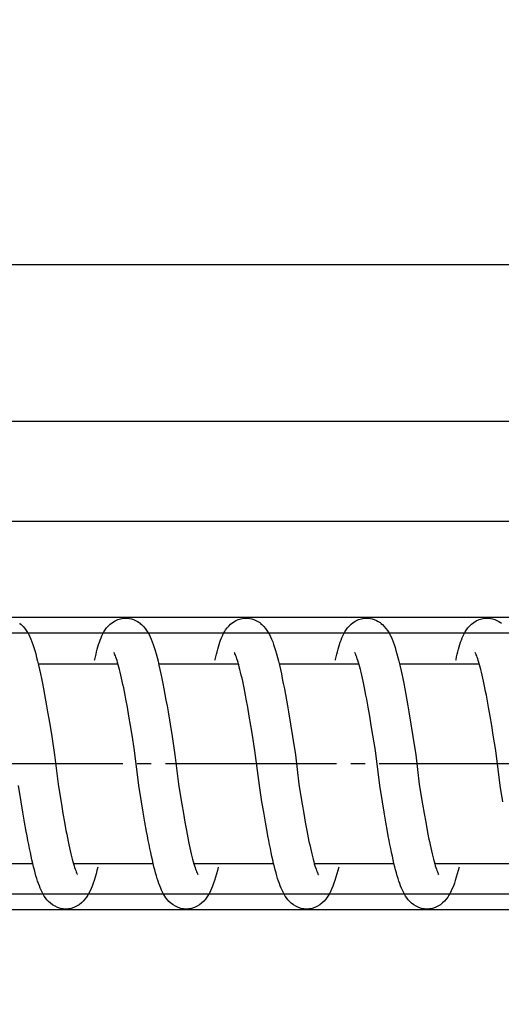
# Model space of a CAD drawing. Header units: millimetres. Extents: x 22865 to 60762, y -18816 to 15611.
# Tile 104 of 256: x 25853.82 to 25857.2, y 8447.22 to 8454.12. Entities that reach past the tile are written whole.
import ezdxf

# ---------------------------------------------------------------- set-up
doc = ezdxf.new("R2010")
doc.units = ezdxf.units.MM
doc.linetypes.add('DOT_CENTER', pattern=[14, 12, -1, 0, -1])
for name, color, linetype in [('1', 7, 'Continuous'), ('bramy przemyslowe', 5, 'Continuous'), ('BRO0010101338_PBL109', 7, 'Continuous'), ('WYMIARY', 6, 'Continuous'), ('Z3067108_AF1_PBL37', 7, 'Continuous'), ('Z3067109_AF2_PBL40', 7, 'Continuous')]:
    doc.layers.add(name, color=color, linetype=linetype)
doc.layers.add('projekt', color=6, linetype='Continuous', lineweight=9)
doc.styles.add('1-100', font='simplex.shx', dxfattribs={"width": 0.8, "height": 15})
doc.dimstyles.new('1-100', dxfattribs={"dimscale": 0.5, "dimtxt": 100, "dimasz": 1, "dimexe": 0.18, "dimexo": 0.0625, "dimgap": 5, "dimtad": 1, "dimdec": 1, "dimzin": 0, "dimdsep": 46, "dimtxsty": '1-100', "dimblk1": 'K', "dimblk2": 'K', "dimsah": 1, "dimcen": 0.09, "dimse1": 1, "dimse2": 1, "dimadec": 0, "dimazin": 0, "dimtfac": 1, "dimtdec": 1, "dimtofl": 0, "dimtmove": 0, "dimatfit": 3, "dimldrblk": 'K', "dimfxl": 0, "dimtolj": 1, "dimtzin": 0, "dimarcsym": 0})

# ---------------------------------------------------------------- blocks, each defined once
blk = doc.blocks.new('Oben_Z3067108_AF1_PBL37_', base_point=(-2052.47, -1421.03))
at = {"layer": 'Z3067108_AF1_PBL37', "color": 2, "linetype": 'Continuous'}
for p, q in [((4111.907, 4020.001), (670.367, 4020.001)), ((4111.907, 4009.001), (670.367, 4009.001))]:
    blk.add_line(p, q, dxfattribs=at)
blk = doc.blocks.new('Unten_Z3067109_AF2_PBL40_', base_point=(3595.399, 4267.113))
at = {"layer": 'Z3067109_AF2_PBL40', "color": 2, "linetype": 'Continuous'}
for p, q in [((7053.454, 5533.113), (3809.059, 5533.113)), ((7051.454, 5526.113), (3809.059, 5526.113))]:
    blk.add_line(p, q, dxfattribs=at)
blk = doc.blocks.new('Federpuffer', base_point=(5695.326, 4642.646))
at = {"color": 2, "linetype": 'Continuous'}
for p, q in [((3761.615, 5963.382), (3761.504, 5963.377)), ((3761.779, 5963.372), (3761.614, 5963.382)), ((3761.975, 5963.337), (3761.779, 5963.372)), ((3770.062, 5963.382), (3769.951, 5963.377)), ((3770.227, 5963.372), (3770.062, 5963.382)), ((3770.422, 5963.337), (3770.227, 5963.372)), ((3778.51, 5963.382), (3778.398, 5963.377)), ((3778.674, 5963.372), (3778.509, 5963.382)), ((3778.869, 5963.337), (3778.674, 5963.372)), ((3786.957, 5963.382), (3786.846, 5963.377)), ((3787.121, 5963.372), (3786.956, 5963.382)), ((3787.317, 5963.337), (3787.121, 5963.372)), ((3762.167, 5963.277), (3761.975, 5963.337)), ((3762.357, 5963.191), (3762.167, 5963.277)), ((3762.539, 5963.081), (3762.357, 5963.191)), ((3762.698, 5962.957), (3762.539, 5963.081)), ((3762.832, 5962.828), (3762.698, 5962.957)), ((3762.949, 5962.693), (3762.832, 5962.828)), ((3763.05, 5962.555), (3762.949, 5962.693)), ((3768.813, 5962.8), (3768.696, 5962.663)), ((3768.948, 5962.933), (3768.813, 5962.8)), ((3769.045, 5963.014), (3768.948, 5962.933)), ((3769.05, 5963.018), (3769.045, 5963.014)), ((3770.614, 5963.277), (3770.422, 5963.337)), ((3770.804, 5963.191), (3770.614, 5963.277)), ((3770.986, 5963.081), (3770.804, 5963.191)), ((3771.145, 5962.957), (3770.986, 5963.081)), ((3771.28, 5962.828), (3771.145, 5962.957)), ((3771.397, 5962.693), (3771.28, 5962.828)), ((3771.497, 5962.555), (3771.397, 5962.693)), ((3777.26, 5962.8), (3777.143, 5962.663)), ((3777.396, 5962.933), (3777.26, 5962.8)), ((3777.492, 5963.014), (3777.396, 5962.933)), ((3777.497, 5963.018), (3777.492, 5963.014)), ((3779.061, 5963.277), (3778.869, 5963.337)), ((3779.252, 5963.191), (3779.061, 5963.277)), ((3779.433, 5963.081), (3779.252, 5963.191)), ((3779.592, 5962.957), (3779.433, 5963.081)), ((3779.727, 5962.828), (3779.592, 5962.957)), ((3779.844, 5962.693), (3779.727, 5962.828)), ((3779.945, 5962.555), (3779.844, 5962.693)), ((3785.707, 5962.8), (3785.591, 5962.663)), ((3785.843, 5962.933), (3785.707, 5962.8)), ((3785.94, 5963.014), (3785.843, 5962.933)), ((3785.945, 5963.018), (3785.94, 5963.014)), ((3787.509, 5963.277), (3787.317, 5963.337)), ((3787.699, 5963.191), (3787.509, 5963.277)), ((3787.881, 5963.081), (3787.699, 5963.191)), ((3788.04, 5962.957), (3787.881, 5963.081)), ((3788.175, 5962.828), (3788.04, 5962.957)), ((3788.291, 5962.693), (3788.175, 5962.828)), ((3788.392, 5962.555), (3788.291, 5962.693)), ((3794.155, 5962.8), (3794.038, 5962.663)), ((3794.29, 5962.933), (3794.155, 5962.8)), ((3794.387, 5963.014), (3794.29, 5962.933)), ((3794.392, 5963.018), (3794.387, 5963.014)), ((3763.136, 5962.418), (3763.05, 5962.555)), ((3763.212, 5962.279), (3763.136, 5962.418)), ((3763.28, 5962.137), (3763.212, 5962.279)), ((3763.344, 5961.989), (3763.28, 5962.137)), ((3763.403, 5961.838), (3763.344, 5961.989)), ((3768.341, 5962.064), (3768.267, 5961.894)), ((3768.419, 5962.223), (3768.341, 5962.064)), ((3768.503, 5962.376), (3768.419, 5962.223)), ((3768.594, 5962.523), (3768.503, 5962.376)), ((3768.696, 5962.663), (3768.594, 5962.523)), ((3771.584, 5962.418), (3771.497, 5962.555)), ((3771.659, 5962.279), (3771.584, 5962.418)), ((3771.728, 5962.137), (3771.659, 5962.279)), ((3771.792, 5961.989), (3771.728, 5962.137)), ((3771.85, 5961.838), (3771.792, 5961.989)), ((3776.789, 5962.064), (3776.715, 5961.894)), ((3776.866, 5962.223), (3776.789, 5962.064)), ((3776.95, 5962.376), (3776.866, 5962.223)), ((3777.042, 5962.523), (3776.95, 5962.376)), ((3777.143, 5962.663), (3777.042, 5962.523)), ((3780.031, 5962.418), (3779.945, 5962.555)), ((3780.106, 5962.279), (3780.031, 5962.418)), ((3780.175, 5962.137), (3780.106, 5962.279)), ((3780.239, 5961.989), (3780.175, 5962.137)), ((3780.298, 5961.838), (3780.239, 5961.989)), ((3785.236, 5962.064), (3785.162, 5961.894)), ((3785.314, 5962.223), (3785.236, 5962.064)), ((3785.397, 5962.376), (3785.314, 5962.223)), ((3785.489, 5962.523), (3785.397, 5962.376)), ((3785.591, 5962.663), (3785.489, 5962.523)), ((3788.478, 5962.418), (3788.392, 5962.555)), ((3788.554, 5962.279), (3788.478, 5962.418)), ((3788.623, 5962.137), (3788.554, 5962.279)), ((3788.686, 5961.989), (3788.623, 5962.137)), ((3788.745, 5961.838), (3788.686, 5961.989)), ((3793.684, 5962.064), (3793.61, 5961.894)), ((3793.761, 5962.223), (3793.684, 5962.064)), ((3793.845, 5962.376), (3793.761, 5962.223)), ((3793.937, 5962.523), (3793.845, 5962.376)), ((3794.038, 5962.663), (3793.937, 5962.523)), ((3763.458, 5961.683), (3763.403, 5961.838)), ((3763.51, 5961.524), (3763.458, 5961.683)), ((3763.56, 5961.361), (3763.51, 5961.524)), ((3763.607, 5961.194), (3763.56, 5961.361)), ((3768.059, 5961.318), (3767.992, 5961.102)), ((3768.127, 5961.522), (3768.059, 5961.318)), ((3768.196, 5961.714), (3768.127, 5961.522)), ((3768.267, 5961.894), (3768.196, 5961.714)), ((3771.906, 5961.683), (3771.85, 5961.838)), ((3771.958, 5961.524), (3771.906, 5961.683)), ((3772.007, 5961.361), (3771.958, 5961.524)), ((3772.054, 5961.194), (3772.007, 5961.361)), ((3776.506, 5961.318), (3776.439, 5961.102)), ((3776.574, 5961.522), (3776.506, 5961.318)), ((3776.643, 5961.714), (3776.574, 5961.522)), ((3776.715, 5961.894), (3776.643, 5961.714)), ((3780.353, 5961.683), (3780.298, 5961.838)), ((3780.405, 5961.524), (3780.353, 5961.683)), ((3780.454, 5961.361), (3780.405, 5961.524)), ((3780.502, 5961.194), (3780.454, 5961.361)), ((3784.954, 5961.318), (3784.887, 5961.102)), ((3785.022, 5961.522), (3784.954, 5961.318)), ((3785.091, 5961.714), (3785.022, 5961.522)), ((3785.162, 5961.894), (3785.091, 5961.714)), ((3788.801, 5961.683), (3788.745, 5961.838)), ((3788.853, 5961.524), (3788.801, 5961.683)), ((3788.902, 5961.361), (3788.853, 5961.524)), ((3788.949, 5961.194), (3788.902, 5961.361)), ((3793.401, 5961.318), (3793.334, 5961.102)), ((3793.469, 5961.522), (3793.401, 5961.318)), ((3793.538, 5961.714), (3793.469, 5961.522)), ((3793.61, 5961.894), (3793.538, 5961.714)), ((3762.259, 5960.524), (3762.297, 5960.633)), ((3762.297, 5960.633), (3762.332, 5960.726)), ((3762.332, 5960.726), (3762.364, 5960.805)), ((3762.364, 5960.805), (3762.392, 5960.868)), ((3762.392, 5960.868), (3762.415, 5960.914)), ((3762.415, 5960.914), (3762.431, 5960.945)), ((3762.431, 5960.945), (3762.441, 5960.96)), ((3762.437, 5960.956), (3762.435, 5960.952)), ((3762.441, 5960.96), (3762.437, 5960.956)), ((3763.652, 5961.022), (3763.607, 5961.194)), ((3763.696, 5960.845), (3763.652, 5961.022)), ((3763.739, 5960.664), (3763.696, 5960.845)), ((3763.78, 5960.477), (3763.739, 5960.664)), ((3767.859, 5960.626), (3767.793, 5960.363)), ((3767.926, 5960.871), (3767.859, 5960.626)), ((3767.992, 5961.102), (3767.926, 5960.871)), ((3770.706, 5960.524), (3770.744, 5960.633)), ((3770.744, 5960.633), (3770.779, 5960.726)), ((3770.779, 5960.726), (3770.811, 5960.805)), ((3770.811, 5960.805), (3770.84, 5960.868)), ((3770.84, 5960.868), (3770.862, 5960.914)), ((3770.862, 5960.914), (3770.879, 5960.945)), ((3770.879, 5960.945), (3770.888, 5960.96)), ((3770.885, 5960.956), (3770.882, 5960.952)), ((3770.888, 5960.96), (3770.885, 5960.956)), ((3772.1, 5961.022), (3772.054, 5961.194)), ((3772.144, 5960.845), (3772.1, 5961.022)), ((3772.186, 5960.664), (3772.144, 5960.845)), ((3772.228, 5960.477), (3772.186, 5960.664)), ((3776.307, 5960.626), (3776.24, 5960.363)), ((3776.373, 5960.871), (3776.307, 5960.626)), ((3776.439, 5961.102), (3776.373, 5960.871)), ((3779.153, 5960.524), (3779.192, 5960.633)), ((3779.192, 5960.633), (3779.227, 5960.726)), ((3779.227, 5960.726), (3779.259, 5960.805)), ((3779.259, 5960.805), (3779.287, 5960.868)), ((3779.287, 5960.868), (3779.31, 5960.914)), ((3779.31, 5960.914), (3779.326, 5960.945)), ((3779.326, 5960.945), (3779.336, 5960.96)), ((3779.332, 5960.956), (3779.329, 5960.952)), ((3779.336, 5960.96), (3779.332, 5960.956)), ((3780.547, 5961.022), (3780.502, 5961.194)), ((3780.591, 5960.845), (3780.547, 5961.022)), ((3780.634, 5960.664), (3780.591, 5960.845)), ((3780.675, 5960.477), (3780.634, 5960.664)), ((3784.754, 5960.626), (3784.687, 5960.363)), ((3784.821, 5960.871), (3784.754, 5960.626)), ((3784.887, 5961.102), (3784.821, 5960.871)), ((3787.601, 5960.524), (3787.639, 5960.633)), ((3787.639, 5960.633), (3787.674, 5960.726)), ((3787.674, 5960.726), (3787.706, 5960.805)), ((3787.706, 5960.805), (3787.734, 5960.868)), ((3787.734, 5960.868), (3787.757, 5960.914)), ((3787.757, 5960.914), (3787.774, 5960.945)), ((3787.774, 5960.945), (3787.783, 5960.96)), ((3787.78, 5960.956), (3787.777, 5960.952)), ((3787.783, 5960.96), (3787.78, 5960.956)), ((3788.994, 5961.022), (3788.949, 5961.194)), ((3789.038, 5960.845), (3788.994, 5961.022)), ((3789.081, 5960.664), (3789.038, 5960.845)), ((3789.122, 5960.477), (3789.081, 5960.664)), ((3793.202, 5960.626), (3793.135, 5960.363)), ((3793.268, 5960.871), (3793.202, 5960.626)), ((3793.334, 5961.102), (3793.268, 5960.871)), ((3762.042, 5959.777), (3762.088, 5959.952)), ((3762.088, 5959.952), (3762.133, 5960.115)), ((3762.133, 5960.115), (3762.177, 5960.265)), ((3767.744, 5960.182), (3762.148, 5960.182)), ((3762.177, 5960.265), (3762.218, 5960.402)), ((3762.218, 5960.402), (3762.259, 5960.524)), ((3763.79, 5960.432), (3763.78, 5960.477)), ((3767.726, 5960.085), (3767.658, 5959.788)), ((3767.793, 5960.363), (3767.726, 5960.085)), ((3770.49, 5959.777), (3770.535, 5959.952)), ((3770.535, 5959.952), (3770.58, 5960.115)), ((3770.58, 5960.115), (3770.624, 5960.265)), ((3776.187, 5960.182), (3770.599, 5960.182)), ((3770.624, 5960.265), (3770.666, 5960.402)), ((3770.666, 5960.402), (3770.706, 5960.524)), ((3772.237, 5960.432), (3772.228, 5960.477)), ((3776.173, 5960.085), (3776.105, 5959.788)), ((3776.24, 5960.363), (3776.173, 5960.085)), ((3778.937, 5959.777), (3778.983, 5959.952)), ((3778.983, 5959.952), (3779.028, 5960.115)), ((3779.028, 5960.115), (3779.047, 5960.182)), ((3779.047, 5960.182), (3779.071, 5960.265)), ((3784.638, 5960.182), (3779.047, 5960.182)), ((3779.071, 5960.265), (3779.113, 5960.402)), ((3779.113, 5960.402), (3779.153, 5960.524)), ((3780.685, 5960.432), (3780.675, 5960.477)), ((3784.62, 5960.085), (3784.553, 5959.788)), ((3784.687, 5960.363), (3784.62, 5960.085)), ((3787.385, 5959.777), (3787.43, 5959.952)), ((3787.43, 5959.952), (3787.475, 5960.115)), ((3787.475, 5960.115), (3787.519, 5960.265)), ((3793.086, 5960.182), (3787.493, 5960.182)), ((3787.519, 5960.265), (3787.561, 5960.402)), ((3787.561, 5960.402), (3787.601, 5960.524)), ((3789.132, 5960.432), (3789.122, 5960.477)), ((3793.068, 5960.085), (3793, 5959.788)), ((3793.135, 5960.363), (3793.068, 5960.085)), ((3761.9, 5959.182), (3761.948, 5959.392)), ((3761.948, 5959.392), (3761.996, 5959.59)), ((3761.996, 5959.59), (3762.042, 5959.777)), ((3767.589, 5959.472), (3767.519, 5959.138)), ((3767.658, 5959.788), (3767.589, 5959.472)), ((3770.348, 5959.182), (3770.396, 5959.392)), ((3770.396, 5959.392), (3770.443, 5959.59)), ((3770.443, 5959.59), (3770.49, 5959.777)), ((3776.036, 5959.472), (3775.967, 5959.138)), ((3776.105, 5959.788), (3776.036, 5959.472)), ((3778.795, 5959.182), (3778.843, 5959.392)), ((3778.843, 5959.392), (3778.89, 5959.59)), ((3778.89, 5959.59), (3778.937, 5959.777)), ((3784.484, 5959.472), (3784.414, 5959.138)), ((3784.553, 5959.788), (3784.484, 5959.472)), ((3787.242, 5959.182), (3787.29, 5959.392)), ((3787.29, 5959.392), (3787.338, 5959.59)), ((3787.338, 5959.59), (3787.385, 5959.777)), ((3792.931, 5959.472), (3792.862, 5959.138)), ((3793, 5959.788), (3792.931, 5959.472)), ((3761.753, 5958.489), (3761.802, 5958.731)), ((3761.753, 5958.489), (3761.802, 5958.731)), ((3761.802, 5958.731), (3761.852, 5958.962)), ((3761.852, 5958.962), (3761.9, 5959.182)), ((3767.449, 5958.787), (3767.378, 5958.418)), ((3767.449, 5958.787), (3767.378, 5958.418)), ((3767.519, 5959.138), (3767.449, 5958.787)), ((3770.2, 5958.489), (3770.25, 5958.731)), ((3770.2, 5958.489), (3770.25, 5958.731)), ((3770.25, 5958.731), (3770.299, 5958.962)), ((3770.299, 5958.962), (3770.348, 5959.182)), ((3775.897, 5958.787), (3775.825, 5958.418)), ((3775.897, 5958.787), (3775.825, 5958.418)), ((3775.967, 5959.138), (3775.897, 5958.787)), ((3778.647, 5958.489), (3778.697, 5958.731)), ((3778.647, 5958.489), (3778.697, 5958.731)), ((3778.697, 5958.731), (3778.746, 5958.962)), ((3778.746, 5958.962), (3778.795, 5959.182)), ((3784.344, 5958.787), (3784.273, 5958.418)), ((3784.344, 5958.787), (3784.273, 5958.418)), ((3784.414, 5959.138), (3784.344, 5958.787)), ((3787.095, 5958.489), (3787.145, 5958.731)), ((3787.095, 5958.489), (3787.145, 5958.731)), ((3787.145, 5958.731), (3787.194, 5958.962)), ((3787.194, 5958.962), (3787.242, 5959.182)), ((3792.791, 5958.787), (3792.72, 5958.418)), ((3792.791, 5958.787), (3792.72, 5958.418)), ((3792.862, 5959.138), (3792.791, 5958.787)), ((3761.6, 5957.702), (3761.651, 5957.974)), ((3761.6, 5957.702), (3761.651, 5957.974)), ((3761.651, 5957.974), (3761.702, 5958.237)), ((3761.651, 5957.974), (3761.702, 5958.237)), ((3761.702, 5958.237), (3761.753, 5958.489)), ((3761.702, 5958.237), (3761.753, 5958.489)), ((3767.306, 5958.032), (3767.234, 5957.634)), ((3767.306, 5958.032), (3767.234, 5957.634)), ((3767.378, 5958.418), (3767.306, 5958.032)), ((3767.378, 5958.418), (3767.306, 5958.032)), ((3770.047, 5957.702), (3770.099, 5957.974)), ((3770.047, 5957.702), (3770.099, 5957.974)), ((3770.099, 5957.974), (3770.15, 5958.237)), ((3770.099, 5957.974), (3770.15, 5958.237)), ((3770.15, 5958.237), (3770.2, 5958.489)), ((3770.15, 5958.237), (3770.2, 5958.489)), ((3775.754, 5958.032), (3775.682, 5957.634)), ((3775.754, 5958.032), (3775.682, 5957.634)), ((3775.825, 5958.418), (3775.754, 5958.032)), ((3775.825, 5958.418), (3775.754, 5958.032)), ((3778.495, 5957.702), (3778.546, 5957.974)), ((3778.495, 5957.702), (3778.546, 5957.974)), ((3778.546, 5957.974), (3778.597, 5958.237)), ((3778.546, 5957.974), (3778.597, 5958.237)), ((3778.597, 5958.237), (3778.647, 5958.489)), ((3778.597, 5958.237), (3778.647, 5958.489)), ((3784.201, 5958.032), (3784.129, 5957.634)), ((3784.201, 5958.032), (3784.129, 5957.634)), ((3784.273, 5958.418), (3784.201, 5958.032)), ((3784.273, 5958.418), (3784.201, 5958.032)), ((3786.942, 5957.702), (3786.994, 5957.974)), ((3786.942, 5957.702), (3786.994, 5957.974)), ((3786.994, 5957.974), (3787.045, 5958.237)), ((3786.994, 5957.974), (3787.045, 5958.237)), ((3787.045, 5958.237), (3787.095, 5958.489)), ((3787.045, 5958.237), (3787.095, 5958.489)), ((3792.648, 5958.032), (3792.576, 5957.634)), ((3792.648, 5958.032), (3792.576, 5957.634)), ((3792.72, 5958.418), (3792.648, 5958.032)), ((3792.72, 5958.418), (3792.648, 5958.032)), ((3761.495, 5957.127), (3761.6, 5957.702)), ((3767.162, 5957.223), (3767.09, 5956.802)), ((3767.234, 5957.634), (3767.162, 5957.223)), ((3769.943, 5957.127), (3770.047, 5957.702)), ((3775.609, 5957.223), (3775.537, 5956.802)), ((3775.682, 5957.634), (3775.609, 5957.223)), ((3778.39, 5957.127), (3778.495, 5957.702)), ((3784.057, 5957.223), (3783.984, 5956.802)), ((3784.129, 5957.634), (3784.057, 5957.223)), ((3786.837, 5957.127), (3786.942, 5957.702)), ((3792.504, 5957.223), (3792.432, 5956.802)), ((3792.576, 5957.634), (3792.504, 5957.223)), ((3761.278, 5955.864), (3761.388, 5956.514)), ((3761.388, 5956.514), (3761.495, 5957.127)), ((3767.09, 5956.802), (3766.946, 5955.941)), ((3769.726, 5955.864), (3769.835, 5956.514)), ((3769.835, 5956.514), (3769.943, 5957.127)), ((3775.537, 5956.802), (3775.394, 5955.941)), ((3778.173, 5955.864), (3778.283, 5956.514)), ((3778.283, 5956.514), (3778.39, 5957.127)), ((3783.984, 5956.802), (3783.841, 5955.941)), ((3786.62, 5955.864), (3786.73, 5956.514)), ((3786.73, 5956.514), (3786.837, 5957.127)), ((3792.432, 5956.802), (3792.288, 5955.941)), ((3761.165, 5955.178), (3761.278, 5955.864)), ((3766.946, 5955.941), (3766.805, 5955.07)), ((3769.613, 5955.178), (3769.726, 5955.864)), ((3775.394, 5955.941), (3775.253, 5955.07)), ((3778.06, 5955.178), (3778.173, 5955.864)), ((3783.841, 5955.941), (3783.7, 5955.07)), ((3786.508, 5955.178), (3786.62, 5955.864)), ((3792.288, 5955.941), (3792.147, 5955.07)), ((3760.991, 5954.089), (3761.165, 5955.178)), ((3769.438, 5954.089), (3769.613, 5955.178)), ((3777.885, 5954.089), (3778.06, 5955.178)), ((3786.333, 5954.089), (3786.508, 5955.178)), ((3760.684, 5951.655), (3760.991, 5954.089)), ((3769.132, 5951.655), (3769.438, 5954.089)), ((3777.579, 5951.655), (3777.885, 5954.089)), ((3786.026, 5951.655), (3786.333, 5954.089)), ((3760.5, 5950.511), (3760.684, 5951.655)), ((3766.355, 5951.732), (3766.238, 5951.012)), ((3768.947, 5950.511), (3769.132, 5951.655)), ((3774.802, 5951.732), (3774.686, 5951.012)), ((3777.395, 5950.511), (3777.579, 5951.655)), ((3783.249, 5951.732), (3783.133, 5951.012)), ((3785.842, 5950.511), (3786.026, 5951.655)), ((3791.697, 5951.732), (3791.58, 5951.012)), ((3794.29, 5950.511), (3794.474, 5951.655)), ((3766.238, 5951.012), (3766.125, 5950.326)), ((3774.686, 5951.012), (3774.572, 5950.326)), ((3783.133, 5951.012), (3783.02, 5950.326)), ((3791.58, 5951.012), (3791.467, 5950.326)), ((3766.125, 5950.326), (3766.014, 5949.678)), ((3768.827, 5949.781), (3768.947, 5950.511)), ((3774.572, 5950.326), (3774.462, 5949.678)), ((3777.274, 5949.781), (3777.395, 5950.511)), ((3783.02, 5950.326), (3782.909, 5949.678)), ((3785.721, 5949.781), (3785.842, 5950.511)), ((3791.467, 5950.326), (3791.357, 5949.678)), ((3794.169, 5949.781), (3794.29, 5950.511)), ((3766.014, 5949.678), (3765.907, 5949.069)), ((3768.707, 5949.084), (3768.827, 5949.781)), ((3774.462, 5949.678), (3774.354, 5949.069)), ((3777.155, 5949.084), (3777.274, 5949.781)), ((3782.909, 5949.678), (3782.802, 5949.069)), ((3785.602, 5949.084), (3785.721, 5949.781)), ((3791.357, 5949.678), (3791.249, 5949.069)), ((3794.05, 5949.084), (3794.169, 5949.781)), ((3765.907, 5949.069), (3765.802, 5948.501)), ((3768.59, 5948.423), (3768.707, 5949.084)), ((3774.354, 5949.069), (3774.249, 5948.501)), ((3777.037, 5948.423), (3777.155, 5949.084)), ((3782.802, 5949.069), (3782.697, 5948.501)), ((3785.485, 5948.423), (3785.602, 5949.084)), ((3791.249, 5949.069), (3791.144, 5948.501)), ((3793.932, 5948.423), (3794.05, 5949.084)), ((3765.75, 5948.233), (3765.7, 5947.976)), ((3765.802, 5948.501), (3765.75, 5948.233)), ((3768.532, 5948.107), (3768.59, 5948.423)), ((3774.198, 5948.233), (3774.147, 5947.976)), ((3774.249, 5948.501), (3774.198, 5948.233)), ((3776.979, 5948.107), (3777.037, 5948.423)), ((3782.645, 5948.233), (3782.594, 5947.976)), ((3782.697, 5948.501), (3782.645, 5948.233)), ((3785.426, 5948.107), (3785.485, 5948.423)), ((3791.093, 5948.233), (3791.042, 5947.976)), ((3791.144, 5948.501), (3791.093, 5948.233)), ((3793.874, 5948.107), (3793.932, 5948.423)), ((3765.6, 5947.493), (3765.551, 5947.269)), ((3765.65, 5947.729), (3765.6, 5947.493)), ((3765.7, 5947.976), (3765.65, 5947.729)), ((3768.359, 5947.22), (3768.416, 5947.505)), ((3768.416, 5947.505), (3768.474, 5947.801)), ((3768.474, 5947.801), (3768.532, 5948.107)), ((3774.047, 5947.493), (3773.999, 5947.269)), ((3774.097, 5947.729), (3774.047, 5947.493)), ((3774.147, 5947.976), (3774.097, 5947.729)), ((3776.806, 5947.22), (3776.864, 5947.505)), ((3776.864, 5947.505), (3776.921, 5947.801)), ((3776.921, 5947.801), (3776.979, 5948.107)), ((3782.495, 5947.493), (3782.446, 5947.269)), ((3782.544, 5947.729), (3782.495, 5947.493)), ((3782.594, 5947.976), (3782.544, 5947.729)), ((3785.254, 5947.22), (3785.311, 5947.505)), ((3785.311, 5947.505), (3785.369, 5947.801)), ((3785.369, 5947.801), (3785.426, 5948.107)), ((3790.942, 5947.493), (3790.893, 5947.269)), ((3790.992, 5947.729), (3790.942, 5947.493)), ((3791.042, 5947.976), (3790.992, 5947.729)), ((3793.701, 5947.22), (3793.758, 5947.505)), ((3793.758, 5947.505), (3793.816, 5947.801)), ((3793.816, 5947.801), (3793.874, 5948.107)), ((3765.456, 5946.853), (3765.409, 5946.663)), ((3765.503, 5947.055), (3765.456, 5946.853)), ((3765.551, 5947.269), (3765.503, 5947.055)), ((3768.245, 5946.682), (3768.302, 5946.946)), ((3768.302, 5946.946), (3768.359, 5947.22)), ((3773.903, 5946.853), (3773.857, 5946.663)), ((3773.951, 5947.055), (3773.903, 5946.853)), ((3773.999, 5947.269), (3773.951, 5947.055)), ((3776.693, 5946.682), (3776.749, 5946.946)), ((3776.749, 5946.946), (3776.806, 5947.22)), ((3782.351, 5946.853), (3782.304, 5946.663)), ((3782.398, 5947.055), (3782.351, 5946.853)), ((3782.446, 5947.269), (3782.398, 5947.055)), ((3785.14, 5946.682), (3785.197, 5946.946)), ((3785.197, 5946.946), (3785.254, 5947.22)), ((3790.798, 5946.853), (3790.751, 5946.663)), ((3790.845, 5947.055), (3790.798, 5946.853)), ((3790.893, 5947.269), (3790.845, 5947.055)), ((3793.588, 5946.682), (3793.644, 5946.946)), ((3793.644, 5946.946), (3793.701, 5947.22)), ((3765.282, 5946.182), (3759.696, 5946.182)), ((3765.275, 5946.164), (3765.233, 5946.024)), ((3765.319, 5946.318), (3765.275, 5946.164)), ((3765.364, 5946.484), (3765.319, 5946.318)), ((3765.409, 5946.663), (3765.364, 5946.484)), ((3768.076, 5945.955), (3768.132, 5946.187)), ((3768.132, 5946.187), (3768.189, 5946.429)), ((3773.734, 5946.182), (3768.151, 5946.182)), ((3768.189, 5946.429), (3768.245, 5946.682)), ((3773.723, 5946.164), (3773.681, 5946.024)), ((3773.766, 5946.318), (3773.723, 5946.164)), ((3773.811, 5946.484), (3773.766, 5946.318)), ((3773.857, 5946.663), (3773.811, 5946.484)), ((3776.523, 5945.955), (3776.58, 5946.187)), ((3776.58, 5946.187), (3776.636, 5946.429)), ((3782.181, 5946.182), (3776.591, 5946.182)), ((3776.636, 5946.429), (3776.693, 5946.682)), ((3782.17, 5946.164), (3782.128, 5946.024)), ((3782.214, 5946.318), (3782.17, 5946.164)), ((3782.258, 5946.484), (3782.214, 5946.318)), ((3782.304, 5946.663), (3782.258, 5946.484)), ((3784.971, 5945.955), (3785.027, 5946.187)), ((3785.027, 5946.187), (3785.084, 5946.429)), ((3790.634, 5946.182), (3785.038, 5946.182)), ((3785.084, 5946.429), (3785.14, 5946.682)), ((3790.618, 5946.164), (3790.575, 5946.024)), ((3790.661, 5946.318), (3790.618, 5946.164)), ((3790.706, 5946.484), (3790.661, 5946.318)), ((3790.751, 5946.663), (3790.706, 5946.484)), ((3793.418, 5945.955), (3793.474, 5946.187)), ((3793.474, 5946.187), (3793.531, 5946.429)), ((3799.081, 5946.182), (3793.486, 5946.182)), ((3793.531, 5946.429), (3793.588, 5946.682)), ((3764.991, 5945.402), (3764.999, 5945.412)), ((3764.997, 5945.411), (3764.991, 5945.402)), ((3765.01, 5945.435), (3764.997, 5945.411)), ((3764.999, 5945.412), (3765.005, 5945.42)), ((3765.03, 5945.474), (3765.01, 5945.435)), ((3765.056, 5945.529), (3765.03, 5945.474)), ((3765.086, 5945.599), (3765.056, 5945.529)), ((3765.119, 5945.684), (3765.086, 5945.599)), ((3765.155, 5945.783), (3765.119, 5945.684)), ((3765.193, 5945.897), (3765.155, 5945.783)), ((3765.233, 5946.024), (3765.193, 5945.897)), ((3767.905, 5945.321), (3767.963, 5945.523)), ((3767.963, 5945.523), (3768.019, 5945.734)), ((3768.019, 5945.734), (3768.076, 5945.955)), ((3773.439, 5945.402), (3773.446, 5945.412)), ((3773.444, 5945.411), (3773.439, 5945.402)), ((3773.458, 5945.435), (3773.444, 5945.411)), ((3773.446, 5945.412), (3773.453, 5945.42)), ((3773.478, 5945.474), (3773.458, 5945.435)), ((3773.503, 5945.529), (3773.478, 5945.474)), ((3773.533, 5945.599), (3773.503, 5945.529)), ((3773.566, 5945.684), (3773.533, 5945.599)), ((3773.602, 5945.783), (3773.566, 5945.684)), ((3773.64, 5945.897), (3773.602, 5945.783)), ((3773.681, 5946.024), (3773.64, 5945.897)), ((3776.353, 5945.321), (3776.41, 5945.523)), ((3776.41, 5945.523), (3776.467, 5945.734)), ((3776.467, 5945.734), (3776.523, 5945.955)), ((3781.886, 5945.402), (3781.894, 5945.412)), ((3781.892, 5945.411), (3781.886, 5945.402)), ((3781.905, 5945.435), (3781.892, 5945.411)), ((3781.894, 5945.412), (3781.9, 5945.42)), ((3781.925, 5945.474), (3781.905, 5945.435)), ((3781.951, 5945.529), (3781.925, 5945.474)), ((3781.98, 5945.599), (3781.951, 5945.529)), ((3782.013, 5945.684), (3781.98, 5945.599)), ((3782.049, 5945.783), (3782.013, 5945.684)), ((3782.088, 5945.897), (3782.049, 5945.783)), ((3782.128, 5946.024), (3782.088, 5945.897)), ((3784.8, 5945.321), (3784.857, 5945.523)), ((3784.857, 5945.523), (3784.914, 5945.734)), ((3784.914, 5945.734), (3784.971, 5945.955)), ((3790.333, 5945.402), (3790.341, 5945.412)), ((3790.339, 5945.411), (3790.333, 5945.402)), ((3790.353, 5945.435), (3790.339, 5945.411)), ((3790.341, 5945.412), (3790.348, 5945.42)), ((3790.372, 5945.474), (3790.353, 5945.435)), ((3790.398, 5945.529), (3790.372, 5945.474)), ((3790.428, 5945.599), (3790.398, 5945.529)), ((3790.461, 5945.684), (3790.428, 5945.599)), ((3790.497, 5945.783), (3790.461, 5945.684)), ((3790.535, 5945.897), (3790.497, 5945.783)), ((3790.575, 5946.024), (3790.535, 5945.897)), ((3793.248, 5945.321), (3793.305, 5945.523)), ((3793.305, 5945.523), (3793.362, 5945.734)), ((3793.362, 5945.734), (3793.418, 5945.955)), ((3767.668, 5944.607), (3767.729, 5944.772)), ((3767.729, 5944.772), (3767.789, 5944.946)), ((3767.789, 5944.946), (3767.848, 5945.129)), ((3767.848, 5945.129), (3767.905, 5945.321)), ((3776.115, 5944.607), (3776.176, 5944.772)), ((3776.176, 5944.772), (3776.236, 5944.946)), ((3776.236, 5944.946), (3776.295, 5945.129)), ((3776.295, 5945.129), (3776.353, 5945.321)), ((3784.562, 5944.607), (3784.624, 5944.772)), ((3784.624, 5944.772), (3784.684, 5944.946)), ((3784.684, 5944.946), (3784.742, 5945.129)), ((3784.742, 5945.129), (3784.8, 5945.321)), ((3793.01, 5944.607), (3793.071, 5944.772)), ((3793.071, 5944.772), (3793.131, 5944.946)), ((3793.131, 5944.946), (3793.19, 5945.129)), ((3793.19, 5945.129), (3793.248, 5945.321)), ((3767.4, 5944.027), (3767.472, 5944.161)), ((3767.472, 5944.161), (3767.54, 5944.303)), ((3767.54, 5944.303), (3767.605, 5944.451)), ((3767.605, 5944.451), (3767.668, 5944.607)), ((3775.848, 5944.027), (3775.919, 5944.161)), ((3775.919, 5944.161), (3775.988, 5944.303)), ((3775.988, 5944.303), (3776.052, 5944.451)), ((3776.052, 5944.451), (3776.115, 5944.607)), ((3784.295, 5944.027), (3784.367, 5944.161)), ((3784.367, 5944.161), (3784.435, 5944.303)), ((3784.435, 5944.303), (3784.5, 5944.451)), ((3784.5, 5944.451), (3784.562, 5944.607)), ((3792.742, 5944.027), (3792.814, 5944.161)), ((3792.814, 5944.161), (3792.882, 5944.303)), ((3792.882, 5944.303), (3792.947, 5944.451)), ((3792.947, 5944.451), (3793.01, 5944.607)), ((3766.742, 5943.281), (3766.893, 5943.396)), ((3766.893, 5943.396), (3767.023, 5943.517)), ((3767.023, 5943.517), (3767.137, 5943.642)), ((3767.137, 5943.642), (3767.237, 5943.77)), ((3767.237, 5943.77), (3767.323, 5943.898)), ((3767.323, 5943.898), (3767.4, 5944.027)), ((3775.189, 5943.281), (3775.34, 5943.396)), ((3775.34, 5943.396), (3775.471, 5943.517)), ((3775.471, 5943.517), (3775.585, 5943.642)), ((3775.585, 5943.642), (3775.684, 5943.77)), ((3775.684, 5943.77), (3775.771, 5943.898)), ((3775.771, 5943.898), (3775.848, 5944.027)), ((3783.636, 5943.281), (3783.788, 5943.396)), ((3783.788, 5943.396), (3783.918, 5943.517)), ((3783.918, 5943.517), (3784.032, 5943.642)), ((3784.032, 5943.642), (3784.132, 5943.77)), ((3784.132, 5943.77), (3784.218, 5943.898)), ((3784.218, 5943.898), (3784.295, 5944.027)), ((3792.084, 5943.281), (3792.235, 5943.396)), ((3792.235, 5943.396), (3792.366, 5943.517)), ((3792.366, 5943.517), (3792.479, 5943.642)), ((3792.479, 5943.642), (3792.579, 5943.77)), ((3792.579, 5943.77), (3792.666, 5943.898)), ((3792.666, 5943.898), (3792.742, 5944.027)), ((3765.817, 5942.982), (3766.002, 5942.993)), ((3766.002, 5942.993), (3766.198, 5943.031)), ((3766.198, 5943.031), (3766.387, 5943.092)), ((3766.387, 5943.092), (3766.57, 5943.176)), ((3766.57, 5943.176), (3766.742, 5943.281)), ((3774.264, 5942.982), (3774.449, 5942.993)), ((3774.449, 5942.993), (3774.645, 5943.031)), ((3774.645, 5943.031), (3774.834, 5943.092)), ((3774.834, 5943.092), (3775.017, 5943.176)), ((3775.017, 5943.176), (3775.189, 5943.281)), ((3782.711, 5942.982), (3782.897, 5942.993)), ((3782.897, 5942.993), (3783.093, 5943.031)), ((3783.093, 5943.031), (3783.282, 5943.092)), ((3783.282, 5943.092), (3783.465, 5943.176)), ((3783.465, 5943.176), (3783.636, 5943.281)), ((3791.159, 5942.982), (3791.344, 5942.993)), ((3791.344, 5942.993), (3791.54, 5943.031)), ((3791.54, 5943.031), (3791.729, 5943.092)), ((3791.729, 5943.092), (3791.912, 5943.176)), ((3791.912, 5943.176), (3792.084, 5943.281))]:
    blk.add_line(p, q, dxfattribs=at)
for points in [[(3761.504, 5963.377), (3761.359, 5963.359), (3761.214, 5963.327), (3761.068, 5963.279), (3760.924, 5963.217), (3760.788, 5963.144), (3760.662, 5963.062), (3760.602, 5963.018)], [(3769.951, 5963.377), (3769.806, 5963.359), (3769.661, 5963.327), (3769.515, 5963.279), (3769.371, 5963.217), (3769.235, 5963.144), (3769.109, 5963.062), (3769.05, 5963.018)], [(3778.398, 5963.377), (3778.254, 5963.359), (3778.109, 5963.327), (3777.963, 5963.279), (3777.818, 5963.217), (3777.682, 5963.144), (3777.556, 5963.062), (3777.497, 5963.018)], [(3786.846, 5963.377), (3786.701, 5963.359), (3786.556, 5963.327), (3786.41, 5963.279), (3786.266, 5963.217), (3786.13, 5963.144), (3786.004, 5963.062), (3785.945, 5963.018)], [(3766.805, 5955.07), (3766.602, 5953.793), (3766.355, 5951.732)], [(3775.253, 5955.07), (3775.05, 5953.793), (3774.802, 5951.732)], [(3783.7, 5955.07), (3783.497, 5953.793), (3783.249, 5951.732)], [(3792.147, 5955.07), (3791.945, 5953.793), (3791.697, 5951.732)], [(3763.564, 5945.932), (3763.626, 5945.691), (3763.694, 5945.443), (3763.761, 5945.21), (3763.83, 5944.993), (3763.899, 5944.79), (3763.969, 5944.6), (3764.04, 5944.424), (3764.115, 5944.257), (3764.192, 5944.102), (3764.275, 5943.955), (3764.367, 5943.813), (3764.471, 5943.673), (3764.589, 5943.538), (3764.724, 5943.41), (3764.879, 5943.289), (3765.055, 5943.181), (3765.241, 5943.094), (3765.433, 5943.032), (3765.631, 5942.993), (3765.817, 5942.982)], [(3772.011, 5945.932), (3772.073, 5945.691), (3772.141, 5945.443), (3772.209, 5945.21), (3772.277, 5944.993), (3772.346, 5944.79), (3772.416, 5944.6), (3772.488, 5944.424), (3772.562, 5944.257), (3772.64, 5944.102), (3772.722, 5943.955), (3772.814, 5943.813), (3772.918, 5943.673), (3773.037, 5943.538), (3773.171, 5943.41), (3773.327, 5943.289), (3773.502, 5943.181), (3773.689, 5943.094), (3773.88, 5943.032), (3774.078, 5942.993), (3774.264, 5942.982)], [(3780.459, 5945.932), (3780.521, 5945.691), (3780.588, 5945.443), (3780.656, 5945.21), (3780.724, 5944.993), (3780.793, 5944.79), (3780.863, 5944.6), (3780.935, 5944.424), (3781.009, 5944.257), (3781.087, 5944.102), (3781.17, 5943.955), (3781.261, 5943.813), (3781.366, 5943.673), (3781.484, 5943.538), (3781.618, 5943.41), (3781.774, 5943.289), (3781.95, 5943.181), (3782.136, 5943.094), (3782.328, 5943.032), (3782.526, 5942.993), (3782.712, 5942.982)], [(3788.906, 5945.932), (3788.968, 5945.691), (3789.036, 5945.443), (3789.104, 5945.21), (3789.172, 5944.993), (3789.241, 5944.79), (3789.311, 5944.6), (3789.382, 5944.424), (3789.457, 5944.257), (3789.535, 5944.102), (3789.617, 5943.955), (3789.709, 5943.813), (3789.813, 5943.673), (3789.931, 5943.538), (3790.066, 5943.41), (3790.221, 5943.289), (3790.397, 5943.181), (3790.584, 5943.094), (3790.775, 5943.032), (3790.973, 5942.993), (3791.159, 5942.982)]]:
    blk.add_lwpolyline(points, dxfattribs=at)
at = {"layer": '1', "color": 2, "linetype": 'DOT_CENTER'}
blk.add_line((3889.161, 5953.182), (3441.399, 5953.182), dxfattribs=at)
blk = doc.blocks.new('Federpuffer_kurz', base_point=(-138.118, 6771.403))
at = {"layer": '1'}
blk.add_blockref('Federpuffer', (5695.326, 4642.646), dxfattribs=at)
blk = doc.blocks.new('TOP__9', base_point=(5361.164, 5382.834))
blk.add_blockref('Federpuffer_kurz', (1975.19, 5327.334))
blk = doc.blocks.new('BRO0010101338_PBL109', base_point=(110.745, -703.859))
at = {"layer": 'BRO0010101338_PBL109', "color": 2, "linetype": 'Continuous'}
for p, q in [((4215.306, 5963.443), (3461.646, 5963.443)), ((4215.306, 5962.343), (3461.646, 5962.343)), ((4215.306, 5944.043), (3461.646, 5944.043)), ((4215.306, 5942.943), (3461.646, 5942.943))]:
    blk.add_line(p, q, dxfattribs=at)
blk = doc.blocks.new('TOP__10', base_point=(-2780.136, -2516.234))
blk.add_blockref('TOP__9', (5361.164, 5382.834))
at = {"layer": 'BRO0010101338_PBL109'}
blk.add_blockref('BRO0010101338_PBL109', (2224.053, -2147.929), dxfattribs=at)
blk = doc.blocks.new('blok222')
at = {"xscale": -1}
blk.add_blockref('TOP__10', (70131.084, 8370.062), dxfattribs=at)
at = {"layer": '1', "xscale": -1}
blk.add_blockref('Unten_Z3067109_AF2_PBL40_', (64689.626, 14153.408), dxfattribs=at)
at = {"layer": 'Z3067108_AF1_PBL37', "xscale": -1}
blk.add_blockref('Oben_Z3067108_AF1_PBL37_', (67461.871, 9989.378), dxfattribs=at)
blk = doc.blocks.new('K')
for p, q in [((0, -19.114), (0, 19.114)), ((-19.114, 0), (19.114, 0))]:
    blk.add_line(p, q)
blk.add_circle((0, 0), 2.016)
blk = doc.blocks.new('*D1772')
at = {"layer": 'WYMIARY', "color": 0, "lineweight": -2}
blk.add_line((25666.9323, 8352.4218), (26205.9323, 8352.4218), dxfattribs=at)
at = {"layer": 'WYMIARY', "color": 0, "linetype": 'ByBlock', "lineweight": -2, "xscale": 0.5, "yscale": 0.5, "zscale": 0.5, "rotation": 180}
blk.add_blockref('K', (25666.4323, 8352.4218), dxfattribs=at)
at = {"layer": 'WYMIARY', "color": 0, "linetype": 'ByBlock', "lineweight": -2, "xscale": 0.5, "yscale": 0.5, "zscale": 0.5}
blk.add_blockref('K', (26206.4323, 8352.4218), dxfattribs=at)
at = {"layer": 'WYMIARY', "color": 0, "ltscale": 0.2, "insert": (25936.4323, 8362.4218), "char_height": 15, "attachment_point": 5, "style": '1-100'}
blk.add_mtext('\\A1;540', dxfattribs=at)
blk = doc.blocks.new('*D2030')
at = {"layer": 'projekt', "color": 0, "lineweight": -2, "ltscale": 0.2}
blk.add_line((27131.166, 11439.6662), (23567.166, 11439.6662), dxfattribs=at)
at = {"layer": 'projekt', "color": 0, "linetype": 'ByBlock', "lineweight": -2, "xscale": 0.5, "yscale": 0.5, "zscale": 0.5, "rotation": 180}
blk.add_blockref('K', (23566.666, 11439.6662), dxfattribs=at)
at = {"layer": 'projekt', "color": 0, "linetype": 'ByBlock', "lineweight": -2, "xscale": 0.5, "yscale": 0.5, "zscale": 0.5}
blk.add_blockref('K', (27131.666, 11439.6662), dxfattribs=at)
at = {"layer": 'projekt', "color": 0, "ltscale": 0.2, "insert": (25349.166, 11449.6662), "char_height": 15, "attachment_point": 5, "style": '1-100'}
blk.add_mtext('\\A1;3565.0', dxfattribs=at)

msp = doc.modelspace()

# ---------------------------------------------------------------- block references
at = {"layer": 'bramy przemyslowe', "color": 0, "xscale": 0.1, "yscale": 0.1, "zscale": 0.1}
msp.add_blockref('blok222', (19709.4922, 6909.3617), dxfattribs=at)

# ---------------------------------------------------------------- dimensions: what is measured, and where the dimension line sits
at = {"layer": 'projekt', "color": 5, "ltscale": 0.2}
dim = msp.add_linear_dim(base=(23566.666, 11439.6662), p1=(27131.666, 6344.0632), p2=(23566.666, 6344.0632), dimstyle='1-100', dxfattribs=at)
dim.commit()
dim.dimension.update_dxf_attribs({"geometry": '*D2030', "text_midpoint": (25349.166, 11449.6662)})
at = {"layer": 'WYMIARY'}
dim = msp.add_linear_dim(base=(26206.4323, 8352.4218), p1=(25666.4323, 8499.9616), p2=(26206.4323, 8499.9616), dimstyle='1-100', override={"dimdec": 0, "dimtxsty": '1-100', "dimldrblk": 'K'}, dxfattribs=at)
dim.commit()
dim.dimension.update_dxf_attribs({"geometry": '*D1772', "text_midpoint": (25936.4323, 8362.4218)})

doc.saveas('drawing.dxf')
